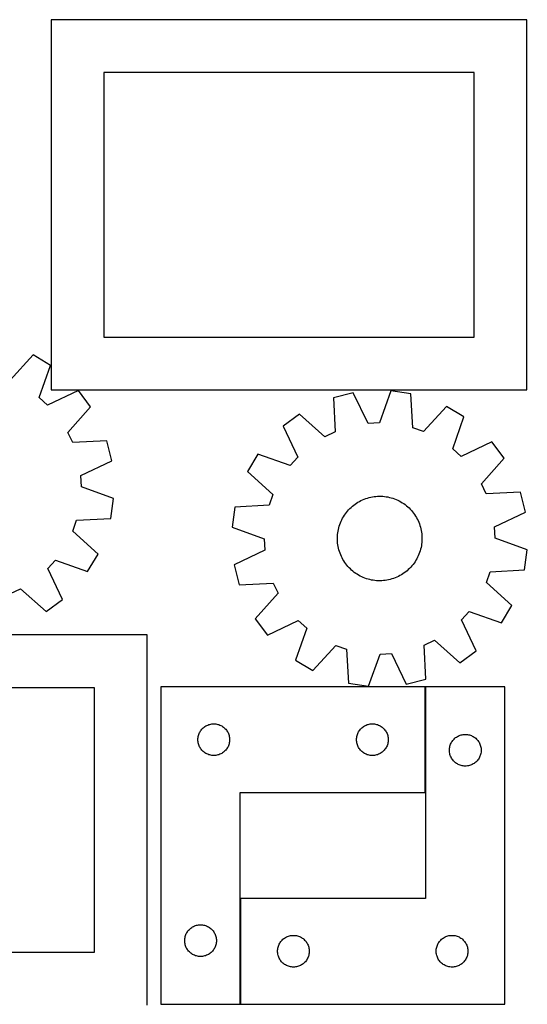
# Model space of a CAD drawing. Header units: millimetres. Extents: x 7 to 1243, y 7 to 1618.
# Tile 6 of 6: x 955 to 1243, y 1059 to 1618. Entities that reach past the tile are written whole.
import ezdxf

# ---------------------------------------------------------------- set-up
doc = ezdxf.new("R2010")
doc.units = ezdxf.units.MM
doc.layers.add('COMMON', color=5, linetype='CONTINUOUS', true_color=0x0000ff)
doc.layers.add('CUT', color=7, linetype='CONTINUOUS', true_color=0x000000)

msp = doc.modelspace()

# ---------------------------------------------------------------- linework, layer by layer
at = {"layer": 'COMMON'}
for p, q in [((1185.685969, 1179.166568), (1185.685969, 1239.166568)), ((1080.685969, 1059.166568), (1080.685969, 1119.166568))]:
    msp.add_line(p, q, dxfattribs=at)
at = {"layer": 'CUT'}
for p, q in [((1243.299314, 1617.528871), (973.299314, 1617.528871)), ((973.299314, 1617.528871), (973.299314, 1407.528871)), ((1243.299314, 1407.528871), (1243.299314, 1617.528871)), ((1213.299314, 1587.528871), (1003.299314, 1587.528871)), ((1003.299314, 1587.528871), (1003.299314, 1437.528871)), ((1213.299314, 1437.528871), (1213.299314, 1587.528871)), ((1003.299314, 1437.528871), (1213.299314, 1437.528871)), ((963.067763, 1427.401436), (950.024041, 1413.073013)), ((972.970222, 1421.483094), (963.067763, 1427.401436)), ((966.528524, 1403.208879), (972.970222, 1421.483094)), ((973.299314, 1407.528871), (1243.299314, 1407.528871)), ((971.298155, 1398.896882), (966.528524, 1403.208879)), ((988.832233, 1407.143003), (971.298155, 1398.896882)), ((995.716061, 1397.885661), (988.832233, 1407.143003)), ((1144.713204, 1405.91422), (1133.531011, 1403.07802)), ((1133.531011, 1403.07802), (1134.472317, 1383.724561)), ((1153.10974, 1388.451671), (1144.713204, 1405.91422)), ((1166.067456, 1407.026664), (1159.530861, 1388.786178)), ((1177.483822, 1405.367731), (1166.067456, 1407.026664)), ((1178.558582, 1386.021225), (1177.483822, 1405.367731)), ((982.771469, 1383.467618), (995.716061, 1397.885661)), ((1197.638292, 1398.223578), (1184.618934, 1383.873012)), ((1207.550793, 1392.32207), (1197.638292, 1398.223578)), ((1114.227969, 1393.878336), (1104.982336, 1386.978789)), ((1128.667985, 1380.95826), (1114.227969, 1393.878336)), ((1201.140154, 1374.036936), (1207.550793, 1392.32207)), ((1104.982336, 1386.978789), (1113.258238, 1369.458747)), ((1159.530861, 1388.786178), (1153.10974, 1388.451671)), ((1184.618934, 1383.873012), (1178.558582, 1386.021225)), ((985.527903, 1377.658595), (982.771469, 1383.467618)), ((1134.472317, 1383.724561), (1128.667985, 1380.95826)), ((1004.882933, 1378.567015), (985.527903, 1377.658595)), ((1007.700129, 1367.38002), (1004.882933, 1378.567015)), ((1205.917104, 1369.73305), (1201.140154, 1374.036936)), ((1223.437146, 1378.008951), (1205.917104, 1369.73305)), ((1230.336693, 1368.763318), (1223.437146, 1378.008951)), ((1090.669217, 1371.092436), (1084.767709, 1361.179935)), ((1108.954351, 1364.681797), (1090.669217, 1371.092436)), ((1113.258238, 1369.458747), (1108.954351, 1364.681797)), ((1217.416617, 1354.323302), (1230.336693, 1368.763318)), ((990.223339, 1359.013166), (1007.700129, 1367.38002)), ((990.546935, 1352.591486), (990.223339, 1359.013166)), ((1084.767709, 1361.179935), (1099.118275, 1348.160577)), ((1008.776289, 1346.023908), (990.546935, 1352.591486)), ((1220.182918, 1348.51897), (1217.416617, 1354.323302)), ((1007.097961, 1334.610378), (1008.776289, 1346.023908)), ((1099.118275, 1348.160577), (1096.970062, 1342.100225)), ((1150.900024, 1345.585133), (1151.817715, 1345.92651)), ((1151.817715, 1345.92651), (1152.748566, 1346.230172)), ((1152.748566, 1346.230172), (1153.691029, 1346.495614)), ((1153.691029, 1346.495614), (1154.643534, 1346.722392)), ((1154.643534, 1346.722392), (1155.604497, 1346.910131)), ((1155.604497, 1346.910131), (1156.572318, 1347.058517)), ((1156.572318, 1347.058517), (1157.545385, 1347.167303)), ((1157.545385, 1347.167303), (1158.522081, 1347.236309)), ((1158.522081, 1347.236309), (1159.500778, 1347.265419)), ((1159.500778, 1347.265419), (1160.479847, 1347.254586)), ((1160.479847, 1347.254586), (1161.457661, 1347.203826)), ((1161.457661, 1347.203826), (1162.43259, 1347.113226)), ((1162.43259, 1347.113226), (1163.403012, 1346.982934)), ((1163.403012, 1346.982934), (1164.367312, 1346.813169)), ((1164.367312, 1346.813169), (1165.323885, 1346.604213)), ((1165.323885, 1346.604213), (1166.27114, 1346.356414)), ((1166.27114, 1346.356414), (1167.207498, 1346.070183)), ((1167.207498, 1346.070183), (1168.131402, 1345.745998)), ((1239.536377, 1349.460276), (1220.182918, 1348.51897)), ((1242.372576, 1338.278083), (1239.536377, 1349.460276)), ((1077.623556, 1341.025465), (1075.964623, 1329.609099)), ((1096.970062, 1342.100225), (1077.623556, 1341.025465)), ((1142.768939, 1340.251695), (1143.475853, 1340.929166)), ((1143.475853, 1340.929166), (1144.209813, 1341.57724)), ((1144.209813, 1341.57724), (1144.969595, 1342.194837)), ((1144.969595, 1342.194837), (1145.753936, 1342.78093)), ((1145.753936, 1342.78093), (1146.56153, 1343.334542)), ((1146.56153, 1343.334542), (1147.391033, 1343.854754)), ((1147.391033, 1343.854754), (1148.241064, 1344.340698)), ((1148.241064, 1344.340698), (1149.110209, 1344.791566)), ((1149.110209, 1344.791566), (1149.997021, 1345.206608)), ((1149.997021, 1345.206608), (1150.900024, 1345.585133)), ((1168.131402, 1345.745998), (1169.041315, 1345.384398)), ((1169.041315, 1345.384398), (1169.935721, 1344.985985)), ((1169.935721, 1344.985985), (1170.813132, 1344.551422)), ((1170.813132, 1344.551422), (1171.672087, 1344.081432)), ((1171.672087, 1344.081432), (1172.511158, 1343.576798)), ((1172.511158, 1343.576798), (1173.328947, 1343.038359)), ((1173.328947, 1343.038359), (1174.124093, 1342.467012)), ((1174.124093, 1342.467012), (1174.895273, 1341.863707)), ((1174.895273, 1341.863707), (1175.641204, 1341.229449)), ((1175.641204, 1341.229449), (1176.360643, 1340.565294)), ((1176.360643, 1340.565294), (1177.052393, 1339.872346)), ((1138.218109, 1333.918286), (1138.670479, 1334.78665)), ((1138.670479, 1334.78665), (1139.157893, 1335.635839)), ((1139.157893, 1335.635839), (1139.679538, 1336.464442)), ((1139.679538, 1336.464442), (1140.234546, 1337.271077)), ((1140.234546, 1337.271077), (1140.821995, 1338.054403)), ((1140.821995, 1338.054403), (1141.440905, 1338.813116)), ((1141.440905, 1338.813116), (1142.090246, 1339.545953)), ((1142.090246, 1339.545953), (1142.768939, 1340.251695)), ((1177.052393, 1339.872346), (1177.715304, 1339.151759)), ((1177.715304, 1339.151759), (1178.348271, 1338.404733)), ((1178.348271, 1338.404733), (1178.950241, 1337.632511)), ((1178.950241, 1337.632511), (1179.520212, 1336.836378)), ((1179.520212, 1336.836378), (1180.057236, 1336.017659)), ((1180.057236, 1336.017659), (1180.560418, 1335.177717)), ((1180.560418, 1335.177717), (1181.028922, 1334.31795)), ((1224.910028, 1329.881547), (1242.372576, 1338.278083)), ((985.591149, 1327.511798), (987.749656, 1333.568491)), ((987.749656, 1333.568491), (1007.097961, 1334.610378)), ((1075.964623, 1329.609099), (1094.205109, 1323.072504)), ((1136.277717, 1328.388308), (1136.506143, 1329.340419)), ((1136.506143, 1329.340419), (1136.773213, 1330.282422)), ((1136.773213, 1330.282422), (1137.078484, 1331.212747)), ((1137.078484, 1331.212747), (1137.421448, 1332.129846)), ((1137.421448, 1332.129846), (1137.801534, 1333.032193)), ((1137.801534, 1333.032193), (1138.218109, 1333.918286)), ((1181.028922, 1334.31795), (1181.461967, 1333.439789)), ((1181.461967, 1333.439789), (1181.858833, 1332.544695)), ((1181.858833, 1332.544695), (1182.218859, 1331.634159)), ((1182.218859, 1331.634159), (1182.541446, 1330.709695)), ((1182.541446, 1330.709695), (1182.826057, 1329.772843)), ((1182.826057, 1329.772843), (1183.072218, 1328.825162)), ((1225.244535, 1323.460426), (1224.910028, 1329.881547)), ((999.919573, 1314.468075), (985.591149, 1327.511798)), ((1135.726291, 1323.532011), (1135.757094, 1324.510656)), ((1135.757094, 1324.510656), (1135.827789, 1325.48723)), ((1135.827789, 1325.48723), (1135.938258, 1326.460108)), ((1135.938258, 1326.460108), (1136.088317, 1327.427671)), ((1136.088317, 1327.427671), (1136.277717, 1328.388308)), ((1183.072218, 1328.825162), (1183.279519, 1327.868229)), ((1183.279519, 1327.868229), (1183.447617, 1326.903636)), ((1183.447617, 1326.903636), (1183.57623, 1325.93299)), ((1183.57623, 1325.93299), (1183.665144, 1324.957906)), ((1183.665144, 1324.957906), (1183.714213, 1323.980007)), ((1183.714213, 1323.980007), (1183.723353, 1323.000919)), ((1094.205109, 1323.072504), (1094.539616, 1316.651383)), ((1135.735431, 1322.552924), (1135.726291, 1323.532011)), ((1135.7845, 1321.575024), (1135.735431, 1322.552924)), ((1135.873414, 1320.59994), (1135.7845, 1321.575024)), ((1136.002027, 1319.629294), (1135.873414, 1320.59994)), ((1136.170125, 1318.664701), (1136.002027, 1319.629294)), ((1136.377426, 1317.707768), (1136.170125, 1318.664701)), ((1183.171927, 1318.144623), (1182.943502, 1317.192511)), ((1183.361327, 1319.105259), (1183.171927, 1318.144623)), ((1183.511386, 1320.072822), (1183.361327, 1319.105259)), ((1183.621855, 1321.0457), (1183.511386, 1320.072822)), ((1183.69255, 1322.022274), (1183.621855, 1321.0457)), ((1183.723353, 1323.000919), (1183.69255, 1322.022274)), ((1243.485021, 1316.923831), (1225.244535, 1323.460426)), ((994.001231, 1304.565616), (999.919573, 1314.468075)), ((1094.539616, 1316.651383), (1077.077068, 1308.254847)), ((1136.623587, 1316.760087), (1136.377426, 1317.707768)), ((1136.908198, 1315.823235), (1136.623587, 1316.760087)), ((1137.230785, 1314.898771), (1136.908198, 1315.823235)), ((1137.590811, 1313.988235), (1137.230785, 1314.898771)), ((1137.987677, 1313.093141), (1137.590811, 1313.988235)), ((1138.420722, 1312.21498), (1137.987677, 1313.093141)), ((1181.231535, 1312.614644), (1180.779165, 1311.74628)), ((1181.64811, 1313.500737), (1181.231535, 1312.614644)), ((1182.028196, 1314.403084), (1181.64811, 1313.500737)), ((1182.37116, 1315.320183), (1182.028196, 1314.403084)), ((1182.676431, 1316.250508), (1182.37116, 1315.320183)), ((1182.943502, 1317.192511), (1182.676431, 1316.250508)), ((1241.826088, 1305.507466), (1243.485021, 1316.923831)), ((971.415019, 1306.237684), (975.727015, 1311.007314)), ((975.727015, 1311.007314), (994.001231, 1304.565616)), ((1077.077068, 1308.254847), (1079.913267, 1297.072654)), ((1138.889226, 1311.355213), (1138.420722, 1312.21498)), ((1139.392408, 1310.515271), (1138.889226, 1311.355213)), ((1139.929432, 1309.696552), (1139.392408, 1310.515271)), ((1140.499403, 1308.900419), (1139.929432, 1309.696552)), ((1141.101374, 1308.128197), (1140.499403, 1308.900419)), ((1141.734341, 1307.381171), (1141.101374, 1308.128197)), ((1142.397251, 1306.660584), (1141.734341, 1307.381171)), ((1177.359398, 1306.986977), (1176.680705, 1306.281235)), ((1178.008739, 1307.719814), (1177.359398, 1306.986977)), ((1178.627649, 1308.478527), (1178.008739, 1307.719814)), ((1179.215098, 1309.261853), (1178.627649, 1308.478527)), ((1179.770106, 1310.068488), (1179.215098, 1309.261853)), ((1180.291751, 1310.897091), (1179.770106, 1310.068488)), ((1180.779165, 1311.74628), (1180.291751, 1310.897091)), ((979.66114, 1288.703605), (971.415019, 1306.237684)), ((1143.089001, 1305.967636), (1142.397251, 1306.660584)), ((1143.80844, 1305.303481), (1143.089001, 1305.967636)), ((1144.554371, 1304.669223), (1143.80844, 1305.303481)), ((1145.325551, 1304.065918), (1144.554371, 1304.669223)), ((1146.120697, 1303.494571), (1145.325551, 1304.065918)), ((1146.938486, 1302.956132), (1146.120697, 1303.494571)), ((1147.777557, 1302.451498), (1146.938486, 1302.956132)), ((1148.636512, 1301.981508), (1147.777557, 1302.451498)), ((1149.513923, 1301.546945), (1148.636512, 1301.981508)), ((1150.408329, 1301.148532), (1149.513923, 1301.546945)), ((1169.452623, 1301.326322), (1168.54962, 1300.947797)), ((1170.339435, 1301.741364), (1169.452623, 1301.326322)), ((1171.20858, 1302.192232), (1170.339435, 1301.741364)), ((1172.058611, 1302.678176), (1171.20858, 1302.192232)), ((1172.888115, 1303.198388), (1172.058611, 1302.678176)), ((1173.695709, 1303.752), (1172.888115, 1303.198388)), ((1174.480049, 1304.338093), (1173.695709, 1303.752)), ((1175.239832, 1304.95569), (1174.480049, 1304.338093)), ((1175.973791, 1305.603764), (1175.239832, 1304.95569)), ((1176.680705, 1306.281235), (1175.973791, 1305.603764)), ((1220.331369, 1298.372353), (1222.479582, 1304.432706)), ((1222.479582, 1304.432706), (1241.826088, 1305.507466)), ((1079.913267, 1297.072654), (1099.266726, 1298.01396)), ((1099.266726, 1298.01396), (1102.033027, 1292.209628)), ((1151.318242, 1300.786932), (1150.408329, 1301.148532)), ((1152.242146, 1300.462747), (1151.318242, 1300.786932)), ((1153.178504, 1300.176516), (1152.242146, 1300.462747)), ((1154.125759, 1299.928717), (1153.178504, 1300.176516)), ((1155.082332, 1299.719761), (1154.125759, 1299.928717)), ((1156.046632, 1299.549996), (1155.082332, 1299.719761)), ((1157.017054, 1299.419704), (1156.046632, 1299.549996)), ((1157.991983, 1299.329104), (1157.017054, 1299.419704)), ((1158.969797, 1299.278344), (1157.991983, 1299.329104)), ((1159.948867, 1299.267511), (1158.969797, 1299.278344)), ((1160.927564, 1299.296621), (1159.948867, 1299.267511)), ((1161.904259, 1299.365627), (1160.927564, 1299.296621)), ((1162.877326, 1299.474413), (1161.904259, 1299.365627)), ((1163.845147, 1299.622799), (1162.877326, 1299.474413)), ((1164.80611, 1299.810538), (1163.845147, 1299.622799)), ((1165.758615, 1300.037317), (1164.80611, 1299.810538)), ((1166.701078, 1300.302758), (1165.758615, 1300.037317)), ((1167.631929, 1300.60642), (1166.701078, 1300.302758)), ((1168.54962, 1300.947797), (1167.631929, 1300.60642)), ((1234.681935, 1285.352995), (1220.331369, 1298.372353)), ((950.176731, 1292.007935), (955.985755, 1294.76437)), ((955.985755, 1294.76437), (970.403797, 1281.819777)), ((1102.033027, 1292.209628), (1089.112951, 1277.769612)), ((970.403797, 1281.819777), (979.66114, 1288.703605)), ((1228.780427, 1275.440494), (1234.681935, 1285.352995)), ((1206.191407, 1277.074183), (1210.495293, 1281.851133)), ((1210.495293, 1281.851133), (1228.780427, 1275.440494)), ((1089.112951, 1277.769612), (1096.012498, 1268.523979)), ((1096.012498, 1268.523979), (1113.53254, 1276.799881)), ((1113.53254, 1276.799881), (1118.30949, 1272.495994)), ((1214.467308, 1259.554141), (1206.191407, 1277.074183)), ((1027.838951, 1268.549142), (757.838951, 1268.549142)), ((1027.838951, 1058.549142), (1027.838951, 1268.549142)), ((1118.30949, 1272.495994), (1111.898851, 1254.21086)), ((1121.811352, 1248.309352), (1134.83071, 1262.659918)), ((1134.83071, 1262.659918), (1140.891063, 1260.511705)), ((1184.977327, 1262.808369), (1190.781659, 1265.57467)), ((1185.918633, 1243.45491), (1184.977327, 1262.808369)), ((1190.781659, 1265.57467), (1205.221675, 1252.654594)), ((1140.891063, 1260.511705), (1141.965823, 1241.165199)), ((1153.382188, 1239.506266), (1159.918783, 1257.746752)), ((1159.918783, 1257.746752), (1166.339904, 1258.081259)), ((1166.339904, 1258.081259), (1174.73644, 1240.618711)), ((1205.221675, 1252.654594), (1214.467308, 1259.554141)), ((1111.898851, 1254.21086), (1121.811352, 1248.309352)), ((1141.965823, 1241.165199), (1153.382188, 1239.506266)), ((1174.73644, 1240.618711), (1185.918633, 1243.45491)), ((997.838951, 1238.549142), (787.838951, 1238.549142)), ((997.838951, 1088.549142), (997.838951, 1238.549142)), ((1035.585967, 1239.166568), (1035.585967, 1059.166568)), ((1185.585967, 1239.166568), (1035.585967, 1239.166568)), ((1185.585967, 1179.166568), (1185.585967, 1239.166568)), ((1230.785969, 1239.166568), (1185.785969, 1239.166568)), ((1185.785969, 1239.166568), (1185.785969, 1119.166568)), ((1230.785969, 1059.166568), (1230.785969, 1239.166568)), ((1061.605369, 1217.238423), (1062.141817, 1217.481484)), ((1062.141817, 1217.481484), (1062.693012, 1217.688939)), ((1062.693012, 1217.688939), (1063.256596, 1217.859901)), ((1063.256596, 1217.859901), (1063.830155, 1217.993636)), ((1063.830155, 1217.993636), (1064.411232, 1218.089572)), ((1064.411232, 1218.089572), (1064.997339, 1218.147298)), ((1064.997339, 1218.147298), (1065.585967, 1218.166568)), ((1065.585967, 1218.166568), (1066.174596, 1218.147298)), ((1066.174596, 1218.147298), (1066.760703, 1218.089572)), ((1066.760703, 1218.089572), (1067.34178, 1217.993636)), ((1067.34178, 1217.993636), (1067.915339, 1217.859901)), ((1067.915339, 1217.859901), (1068.478923, 1217.688939)), ((1068.478923, 1217.688939), (1069.030118, 1217.481484)), ((1069.030118, 1217.481484), (1069.566566, 1217.238423)), ((1151.605369, 1217.238423), (1152.141817, 1217.481484)), ((1152.141817, 1217.481484), (1152.693012, 1217.688939)), ((1152.693012, 1217.688939), (1153.256596, 1217.859901)), ((1153.256596, 1217.859901), (1153.830155, 1217.993636)), ((1153.830155, 1217.993636), (1154.411232, 1218.089572)), ((1154.411232, 1218.089572), (1154.997339, 1218.147298)), ((1154.997339, 1218.147298), (1155.585967, 1218.166568)), ((1155.585967, 1218.166568), (1156.174596, 1218.147298)), ((1156.174596, 1218.147298), (1156.760703, 1218.089572)), ((1156.760703, 1218.089572), (1157.34178, 1217.993636)), ((1157.34178, 1217.993636), (1157.915339, 1217.859901)), ((1157.915339, 1217.859901), (1158.478923, 1217.688939)), ((1158.478923, 1217.688939), (1159.030118, 1217.481484)), ((1159.030118, 1217.481484), (1159.566566, 1217.238423)), ((1056.892635, 1211.49594), (1057.063596, 1212.059523)), ((1057.063596, 1212.059523), (1057.271052, 1212.610719)), ((1057.271052, 1212.610719), (1057.514113, 1213.147166)), ((1057.514113, 1213.147166), (1057.791739, 1213.666568)), ((1057.791739, 1213.666568), (1058.102741, 1214.1667)), ((1058.102741, 1214.1667), (1058.445787, 1214.645421)), ((1058.445787, 1214.645421), (1058.819409, 1215.10068)), ((1058.819409, 1215.10068), (1059.222006, 1215.530529)), ((1059.222006, 1215.530529), (1059.651855, 1215.933126)), ((1059.651855, 1215.933126), (1060.107115, 1216.306748)), ((1060.107115, 1216.306748), (1060.585835, 1216.649795)), ((1060.585835, 1216.649795), (1061.085967, 1216.960797)), ((1061.085967, 1216.960797), (1061.605369, 1217.238423)), ((1069.566566, 1217.238423), (1070.085967, 1216.960797)), ((1070.085967, 1216.960797), (1070.5861, 1216.649795)), ((1070.5861, 1216.649795), (1071.06482, 1216.306748)), ((1071.06482, 1216.306748), (1071.52008, 1215.933126)), ((1071.52008, 1215.933126), (1071.949928, 1215.530529)), ((1071.949928, 1215.530529), (1072.352526, 1215.10068)), ((1072.352526, 1215.10068), (1072.726147, 1214.645421)), ((1072.726147, 1214.645421), (1073.069194, 1214.1667)), ((1073.069194, 1214.1667), (1073.380196, 1213.666568)), ((1073.380196, 1213.666568), (1073.657822, 1213.147166)), ((1073.657822, 1213.147166), (1073.900883, 1212.610719)), ((1073.900883, 1212.610719), (1074.108339, 1212.059523)), ((1074.108339, 1212.059523), (1074.2793, 1211.49594)), ((1146.892635, 1211.49594), (1147.063596, 1212.059523)), ((1147.063596, 1212.059523), (1147.271052, 1212.610719)), ((1147.271052, 1212.610719), (1147.514113, 1213.147166)), ((1147.514113, 1213.147166), (1147.791739, 1213.666568)), ((1147.791739, 1213.666568), (1148.102741, 1214.1667)), ((1148.102741, 1214.1667), (1148.445787, 1214.645421)), ((1148.445787, 1214.645421), (1148.819409, 1215.10068)), ((1148.819409, 1215.10068), (1149.222006, 1215.530529)), ((1149.222006, 1215.530529), (1149.651855, 1215.933126)), ((1149.651855, 1215.933126), (1150.107115, 1216.306748)), ((1150.107115, 1216.306748), (1150.585835, 1216.649795)), ((1150.585835, 1216.649795), (1151.085967, 1216.960797)), ((1151.085967, 1216.960797), (1151.605369, 1217.238423)), ((1159.566566, 1217.238423), (1160.085967, 1216.960797)), ((1160.085967, 1216.960797), (1160.5861, 1216.649795)), ((1160.5861, 1216.649795), (1161.06482, 1216.306748)), ((1161.06482, 1216.306748), (1161.52008, 1215.933126)), ((1161.52008, 1215.933126), (1161.949928, 1215.530529)), ((1161.949928, 1215.530529), (1162.352526, 1215.10068)), ((1162.352526, 1215.10068), (1162.726147, 1214.645421)), ((1162.726147, 1214.645421), (1163.069194, 1214.1667)), ((1163.069194, 1214.1667), (1163.380196, 1213.666568)), ((1163.380196, 1213.666568), (1163.657822, 1213.147166)), ((1163.657822, 1213.147166), (1163.900883, 1212.610719)), ((1163.900883, 1212.610719), (1164.108339, 1212.059523)), ((1164.108339, 1212.059523), (1164.2793, 1211.49594)), ((1205.956598, 1211.859901), (1206.530157, 1211.993636)), ((1206.530157, 1211.993636), (1207.111234, 1212.089572)), ((1207.111234, 1212.089572), (1207.697341, 1212.147298)), ((1207.697341, 1212.147298), (1208.285969, 1212.166568)), ((1208.285969, 1212.166568), (1208.874598, 1212.147298)), ((1208.874598, 1212.147298), (1209.460705, 1212.089572)), ((1209.460705, 1212.089572), (1210.041782, 1211.993636)), ((1210.041782, 1211.993636), (1210.615341, 1211.859901)), ((1056.585967, 1209.166568), (1056.605237, 1209.755196)), ((1056.605237, 1208.57794), (1056.585967, 1209.166568)), ((1056.605237, 1209.755196), (1056.662964, 1210.341304)), ((1056.662964, 1207.991832), (1056.605237, 1208.57794)), ((1056.662964, 1210.341304), (1056.7589, 1210.922381)), ((1056.7589, 1207.410755), (1056.662964, 1207.991832)), ((1056.7589, 1210.922381), (1056.892635, 1211.49594)), ((1056.892635, 1206.837197), (1056.7589, 1207.410755)), ((1057.063596, 1206.273613), (1056.892635, 1206.837197)), ((1074.2793, 1206.837197), (1074.108339, 1206.273613)), ((1074.2793, 1211.49594), (1074.413035, 1210.922381)), ((1074.413035, 1207.410755), (1074.2793, 1206.837197)), ((1074.413035, 1210.922381), (1074.508971, 1210.341304)), ((1074.508971, 1207.991832), (1074.413035, 1207.410755)), ((1074.508971, 1210.341304), (1074.566698, 1209.755196)), ((1074.566698, 1208.57794), (1074.508971, 1207.991832)), ((1074.566698, 1209.755196), (1074.585967, 1209.166568)), ((1074.585967, 1209.166568), (1074.566698, 1208.57794)), ((1146.585967, 1209.166568), (1146.605237, 1209.755196)), ((1146.605237, 1208.57794), (1146.585967, 1209.166568)), ((1146.605237, 1209.755196), (1146.662964, 1210.341304)), ((1146.662964, 1207.991832), (1146.605237, 1208.57794)), ((1146.662964, 1210.341304), (1146.7589, 1210.922381)), ((1146.7589, 1207.410755), (1146.662964, 1207.991832)), ((1146.7589, 1210.922381), (1146.892635, 1211.49594)), ((1146.892635, 1206.837197), (1146.7589, 1207.410755)), ((1147.063596, 1206.273613), (1146.892635, 1206.837197)), ((1164.2793, 1206.837197), (1164.108339, 1206.273613)), ((1164.2793, 1211.49594), (1164.413035, 1210.922381)), ((1164.413035, 1207.410755), (1164.2793, 1206.837197)), ((1164.413035, 1210.922381), (1164.508971, 1210.341304)), ((1164.508971, 1207.991832), (1164.413035, 1207.410755)), ((1164.508971, 1210.341304), (1164.566698, 1209.755196)), ((1164.566698, 1208.57794), (1164.508971, 1207.991832)), ((1164.566698, 1209.755196), (1164.585967, 1209.166568)), ((1164.585967, 1209.166568), (1164.566698, 1208.57794)), ((1199.763598, 1206.059523), (1199.971054, 1206.610719)), ((1199.971054, 1206.610719), (1200.214115, 1207.147166)), ((1200.214115, 1207.147166), (1200.491741, 1207.666568)), ((1200.491741, 1207.666568), (1200.802743, 1208.1667)), ((1200.802743, 1208.1667), (1201.145789, 1208.645421)), ((1201.145789, 1208.645421), (1201.519411, 1209.10068)), ((1201.519411, 1209.10068), (1201.922008, 1209.530529)), ((1201.922008, 1209.530529), (1202.351857, 1209.933126)), ((1202.351857, 1209.933126), (1202.807117, 1210.306748)), ((1202.807117, 1210.306748), (1203.285837, 1210.649795)), ((1203.285837, 1210.649795), (1203.785969, 1210.960797)), ((1203.785969, 1210.960797), (1204.305371, 1211.238423)), ((1204.305371, 1211.238423), (1204.841819, 1211.481484)), ((1204.841819, 1211.481484), (1205.393014, 1211.688939)), ((1205.393014, 1211.688939), (1205.956598, 1211.859901)), ((1210.615341, 1211.859901), (1211.178925, 1211.688939)), ((1211.178925, 1211.688939), (1211.73012, 1211.481484)), ((1211.73012, 1211.481484), (1212.266568, 1211.238423)), ((1212.266568, 1211.238423), (1212.785969, 1210.960797)), ((1212.785969, 1210.960797), (1213.286102, 1210.649795)), ((1213.286102, 1210.649795), (1213.764822, 1210.306748)), ((1213.764822, 1210.306748), (1214.220082, 1209.933126)), ((1214.220082, 1209.933126), (1214.64993, 1209.530529)), ((1214.64993, 1209.530529), (1215.052528, 1209.10068)), ((1215.052528, 1209.10068), (1215.426149, 1208.645421)), ((1215.426149, 1208.645421), (1215.769196, 1208.1667)), ((1215.769196, 1208.1667), (1216.080198, 1207.666568)), ((1216.080198, 1207.666568), (1216.357824, 1207.147166)), ((1216.357824, 1207.147166), (1216.600885, 1206.610719)), ((1216.600885, 1206.610719), (1216.808341, 1206.059523)), ((1057.271052, 1205.722417), (1057.063596, 1206.273613)), ((1057.514113, 1205.18597), (1057.271052, 1205.722417)), ((1057.791739, 1204.666568), (1057.514113, 1205.18597)), ((1058.102741, 1204.166436), (1057.791739, 1204.666568)), ((1058.445787, 1203.687715), (1058.102741, 1204.166436)), ((1058.819409, 1203.232456), (1058.445787, 1203.687715)), ((1059.222006, 1202.802607), (1058.819409, 1203.232456)), ((1059.651855, 1202.40001), (1059.222006, 1202.802607)), ((1060.107115, 1202.026388), (1059.651855, 1202.40001)), ((1060.585835, 1201.683342), (1060.107115, 1202.026388)), ((1061.085967, 1201.372339), (1060.585835, 1201.683342)), ((1061.605369, 1201.094713), (1061.085967, 1201.372339)), ((1062.141817, 1200.851652), (1061.605369, 1201.094713)), ((1062.693012, 1200.644197), (1062.141817, 1200.851652)), ((1069.030118, 1200.851652), (1068.478923, 1200.644197)), ((1069.566566, 1201.094713), (1069.030118, 1200.851652)), ((1070.085967, 1201.372339), (1069.566566, 1201.094713)), ((1070.5861, 1201.683342), (1070.085967, 1201.372339)), ((1071.06482, 1202.026388), (1070.5861, 1201.683342)), ((1071.52008, 1202.40001), (1071.06482, 1202.026388)), ((1071.949928, 1202.802607), (1071.52008, 1202.40001)), ((1072.352526, 1203.232456), (1071.949928, 1202.802607)), ((1072.726147, 1203.687715), (1072.352526, 1203.232456)), ((1073.069194, 1204.166436), (1072.726147, 1203.687715)), ((1073.380196, 1204.666568), (1073.069194, 1204.166436)), ((1073.657822, 1205.18597), (1073.380196, 1204.666568)), ((1073.900883, 1205.722417), (1073.657822, 1205.18597)), ((1074.108339, 1206.273613), (1073.900883, 1205.722417)), ((1147.271052, 1205.722417), (1147.063596, 1206.273613)), ((1147.514113, 1205.18597), (1147.271052, 1205.722417)), ((1147.791739, 1204.666568), (1147.514113, 1205.18597)), ((1148.102741, 1204.166436), (1147.791739, 1204.666568)), ((1148.445787, 1203.687715), (1148.102741, 1204.166436)), ((1148.819409, 1203.232456), (1148.445787, 1203.687715)), ((1149.222006, 1202.802607), (1148.819409, 1203.232456)), ((1149.651855, 1202.40001), (1149.222006, 1202.802607)), ((1150.107115, 1202.026388), (1149.651855, 1202.40001)), ((1150.585835, 1201.683342), (1150.107115, 1202.026388)), ((1151.085967, 1201.372339), (1150.585835, 1201.683342)), ((1151.605369, 1201.094713), (1151.085967, 1201.372339)), ((1152.141817, 1200.851652), (1151.605369, 1201.094713)), ((1152.693012, 1200.644197), (1152.141817, 1200.851652)), ((1159.030118, 1200.851652), (1158.478923, 1200.644197)), ((1159.566566, 1201.094713), (1159.030118, 1200.851652)), ((1160.085967, 1201.372339), (1159.566566, 1201.094713)), ((1160.5861, 1201.683342), (1160.085967, 1201.372339)), ((1161.06482, 1202.026388), (1160.5861, 1201.683342)), ((1161.52008, 1202.40001), (1161.06482, 1202.026388)), ((1161.949928, 1202.802607), (1161.52008, 1202.40001)), ((1162.352526, 1203.232456), (1161.949928, 1202.802607)), ((1162.726147, 1203.687715), (1162.352526, 1203.232456)), ((1163.069194, 1204.166436), (1162.726147, 1203.687715)), ((1163.380196, 1204.666568), (1163.069194, 1204.166436)), ((1163.657822, 1205.18597), (1163.380196, 1204.666568)), ((1163.900883, 1205.722417), (1163.657822, 1205.18597)), ((1164.108339, 1206.273613), (1163.900883, 1205.722417)), ((1199.285969, 1203.166568), (1199.305239, 1203.755196)), ((1199.305239, 1202.57794), (1199.285969, 1203.166568)), ((1199.305239, 1203.755196), (1199.362966, 1204.341304)), ((1199.362966, 1201.991832), (1199.305239, 1202.57794)), ((1199.362966, 1204.341304), (1199.458902, 1204.922381)), ((1199.458902, 1201.410755), (1199.362966, 1201.991832)), ((1199.458902, 1204.922381), (1199.592637, 1205.49594)), ((1199.592637, 1200.837197), (1199.458902, 1201.410755)), ((1199.592637, 1205.49594), (1199.763598, 1206.059523)), ((1199.763598, 1200.273613), (1199.592637, 1200.837197)), ((1216.808341, 1206.059523), (1216.979302, 1205.49594)), ((1216.979302, 1200.837197), (1216.808341, 1200.273613)), ((1216.979302, 1205.49594), (1217.113037, 1204.922381)), ((1217.113037, 1201.410755), (1216.979302, 1200.837197)), ((1217.113037, 1204.922381), (1217.208973, 1204.341304)), ((1217.208973, 1201.991832), (1217.113037, 1201.410755)), ((1217.208973, 1204.341304), (1217.2667, 1203.755196)), ((1217.2667, 1202.57794), (1217.208973, 1201.991832)), ((1217.2667, 1203.755196), (1217.285969, 1203.166568)), ((1217.285969, 1203.166568), (1217.2667, 1202.57794)), ((1063.256596, 1200.473236), (1062.693012, 1200.644197)), ((1063.830155, 1200.339501), (1063.256596, 1200.473236)), ((1064.411232, 1200.243564), (1063.830155, 1200.339501)), ((1064.997339, 1200.185838), (1064.411232, 1200.243564)), ((1065.585967, 1200.166568), (1064.997339, 1200.185838)), ((1066.174596, 1200.185838), (1065.585967, 1200.166568)), ((1066.760703, 1200.243564), (1066.174596, 1200.185838)), ((1067.34178, 1200.339501), (1066.760703, 1200.243564)), ((1067.915339, 1200.473236), (1067.34178, 1200.339501)), ((1068.478923, 1200.644197), (1067.915339, 1200.473236)), ((1153.256596, 1200.473236), (1152.693012, 1200.644197)), ((1153.830155, 1200.339501), (1153.256596, 1200.473236)), ((1154.411232, 1200.243564), (1153.830155, 1200.339501)), ((1154.997339, 1200.185838), (1154.411232, 1200.243564)), ((1155.585967, 1200.166568), (1154.997339, 1200.185838)), ((1156.174596, 1200.185838), (1155.585967, 1200.166568)), ((1156.760703, 1200.243564), (1156.174596, 1200.185838)), ((1157.34178, 1200.339501), (1156.760703, 1200.243564)), ((1157.915339, 1200.473236), (1157.34178, 1200.339501)), ((1158.478923, 1200.644197), (1157.915339, 1200.473236)), ((1199.971054, 1199.722417), (1199.763598, 1200.273613)), ((1200.214115, 1199.18597), (1199.971054, 1199.722417)), ((1200.491741, 1198.666568), (1200.214115, 1199.18597)), ((1200.802743, 1198.166436), (1200.491741, 1198.666568)), ((1201.145789, 1197.687715), (1200.802743, 1198.166436)), ((1201.519411, 1197.232456), (1201.145789, 1197.687715)), ((1201.922008, 1196.802607), (1201.519411, 1197.232456)), ((1202.351857, 1196.40001), (1201.922008, 1196.802607)), ((1202.807117, 1196.026388), (1202.351857, 1196.40001)), ((1203.285837, 1195.683342), (1202.807117, 1196.026388)), ((1203.785969, 1195.372339), (1203.285837, 1195.683342)), ((1204.305371, 1195.094713), (1203.785969, 1195.372339)), ((1212.785969, 1195.372339), (1212.266568, 1195.094713)), ((1213.286102, 1195.683342), (1212.785969, 1195.372339)), ((1213.764822, 1196.026388), (1213.286102, 1195.683342)), ((1214.220082, 1196.40001), (1213.764822, 1196.026388)), ((1214.64993, 1196.802607), (1214.220082, 1196.40001)), ((1215.052528, 1197.232456), (1214.64993, 1196.802607)), ((1215.426149, 1197.687715), (1215.052528, 1197.232456)), ((1215.769196, 1198.166436), (1215.426149, 1197.687715)), ((1216.080198, 1198.666568), (1215.769196, 1198.166436)), ((1216.357824, 1199.18597), (1216.080198, 1198.666568)), ((1216.600885, 1199.722417), (1216.357824, 1199.18597)), ((1216.808341, 1200.273613), (1216.600885, 1199.722417)), ((1204.841819, 1194.851652), (1204.305371, 1195.094713)), ((1205.393014, 1194.644197), (1204.841819, 1194.851652)), ((1205.956598, 1194.473236), (1205.393014, 1194.644197)), ((1206.530157, 1194.339501), (1205.956598, 1194.473236)), ((1207.111234, 1194.243564), (1206.530157, 1194.339501)), ((1207.697341, 1194.185838), (1207.111234, 1194.243564)), ((1208.285969, 1194.166568), (1207.697341, 1194.185838)), ((1208.874598, 1194.185838), (1208.285969, 1194.166568)), ((1209.460705, 1194.243564), (1208.874598, 1194.185838)), ((1210.041782, 1194.339501), (1209.460705, 1194.243564)), ((1210.615341, 1194.473236), (1210.041782, 1194.339501)), ((1211.178925, 1194.644197), (1210.615341, 1194.473236)), ((1211.73012, 1194.851652), (1211.178925, 1194.644197)), ((1212.266568, 1195.094713), (1211.73012, 1194.851652)), ((1080.585967, 1059.166568), (1080.585967, 1179.166568)), ((1080.585967, 1179.166568), (1185.585967, 1179.166568)), ((1185.785969, 1119.166568), (1080.785969, 1119.166568)), ((1080.785969, 1119.166568), (1080.785969, 1059.166568)), ((1050.602741, 1100.1667), (1050.945787, 1100.645421)), ((1050.945787, 1100.645421), (1051.319409, 1101.10068)), ((1051.319409, 1101.10068), (1051.722006, 1101.530529)), ((1051.722006, 1101.530529), (1052.151855, 1101.933126)), ((1052.151855, 1101.933126), (1052.607115, 1102.306748)), ((1052.607115, 1102.306748), (1053.085835, 1102.649795)), ((1053.085835, 1102.649795), (1053.585967, 1102.960797)), ((1053.585967, 1102.960797), (1054.105369, 1103.238423)), ((1054.105369, 1103.238423), (1054.641817, 1103.481484)), ((1054.641817, 1103.481484), (1055.193012, 1103.688939)), ((1055.193012, 1103.688939), (1055.756596, 1103.859901)), ((1055.756596, 1103.859901), (1056.330155, 1103.993636)), ((1056.330155, 1103.993636), (1056.911232, 1104.089572)), ((1056.911232, 1104.089572), (1057.497339, 1104.147298)), ((1057.497339, 1104.147298), (1058.085967, 1104.166568)), ((1058.085967, 1104.166568), (1058.674596, 1104.147298)), ((1058.674596, 1104.147298), (1059.260703, 1104.089572)), ((1059.260703, 1104.089572), (1059.84178, 1103.993636)), ((1059.84178, 1103.993636), (1060.415339, 1103.859901)), ((1060.415339, 1103.859901), (1060.978923, 1103.688939)), ((1060.978923, 1103.688939), (1061.530118, 1103.481484)), ((1061.530118, 1103.481484), (1062.066566, 1103.238423)), ((1062.066566, 1103.238423), (1062.585967, 1102.960797)), ((1062.585967, 1102.960797), (1063.0861, 1102.649795)), ((1063.0861, 1102.649795), (1063.56482, 1102.306748)), ((1063.56482, 1102.306748), (1064.02008, 1101.933126)), ((1064.02008, 1101.933126), (1064.449928, 1101.530529)), ((1064.449928, 1101.530529), (1064.852526, 1101.10068)), ((1064.852526, 1101.10068), (1065.226147, 1100.645421)), ((1065.226147, 1100.645421), (1065.569194, 1100.1667)), ((1049.085967, 1095.166568), (1049.105237, 1095.755196)), ((1049.105237, 1094.57794), (1049.085967, 1095.166568)), ((1049.105237, 1095.755196), (1049.162964, 1096.341304)), ((1049.162964, 1096.341304), (1049.2589, 1096.922381)), ((1049.2589, 1096.922381), (1049.392635, 1097.49594)), ((1049.392635, 1097.49594), (1049.563596, 1098.059523)), ((1049.563596, 1098.059523), (1049.771052, 1098.610719)), ((1049.771052, 1098.610719), (1050.014113, 1099.147166)), ((1050.014113, 1099.147166), (1050.291739, 1099.666568)), ((1050.291739, 1099.666568), (1050.602741, 1100.1667)), ((1065.569194, 1100.1667), (1065.880196, 1099.666568)), ((1065.880196, 1099.666568), (1066.157822, 1099.147166)), ((1066.157822, 1099.147166), (1066.400883, 1098.610719)), ((1066.400883, 1098.610719), (1066.608339, 1098.059523)), ((1066.608339, 1098.059523), (1066.7793, 1097.49594)), ((1066.7793, 1097.49594), (1066.913035, 1096.922381)), ((1066.913035, 1096.922381), (1067.008971, 1096.341304)), ((1067.008971, 1096.341304), (1067.066698, 1095.755196)), ((1067.066698, 1095.755196), (1067.085967, 1095.166568)), ((1067.085967, 1095.166568), (1067.066698, 1094.57794)), ((1103.302743, 1094.1667), (1103.645789, 1094.645421)), ((1103.645789, 1094.645421), (1104.019411, 1095.10068)), ((1104.019411, 1095.10068), (1104.422008, 1095.530529)), ((1104.422008, 1095.530529), (1104.851857, 1095.933126)), ((1104.851857, 1095.933126), (1105.307117, 1096.306748)), ((1105.307117, 1096.306748), (1105.785837, 1096.649795)), ((1105.785837, 1096.649795), (1106.285969, 1096.960797)), ((1106.285969, 1096.960797), (1106.805371, 1097.238423)), ((1106.805371, 1097.238423), (1107.341819, 1097.481484)), ((1107.341819, 1097.481484), (1107.893014, 1097.688939)), ((1107.893014, 1097.688939), (1108.456598, 1097.859901)), ((1108.456598, 1097.859901), (1109.030157, 1097.993636)), ((1109.030157, 1097.993636), (1109.611234, 1098.089572)), ((1109.611234, 1098.089572), (1110.197341, 1098.147298)), ((1110.197341, 1098.147298), (1110.785969, 1098.166568)), ((1110.785969, 1098.166568), (1111.374598, 1098.147298)), ((1111.374598, 1098.147298), (1111.960705, 1098.089572)), ((1111.960705, 1098.089572), (1112.541782, 1097.993636)), ((1112.541782, 1097.993636), (1113.115341, 1097.859901)), ((1113.115341, 1097.859901), (1113.678925, 1097.688939)), ((1113.678925, 1097.688939), (1114.23012, 1097.481484)), ((1114.23012, 1097.481484), (1114.766568, 1097.238423)), ((1114.766568, 1097.238423), (1115.285969, 1096.960797)), ((1115.285969, 1096.960797), (1115.786102, 1096.649795)), ((1115.786102, 1096.649795), (1116.264822, 1096.306748)), ((1116.264822, 1096.306748), (1116.720082, 1095.933126)), ((1116.720082, 1095.933126), (1117.14993, 1095.530529)), ((1117.14993, 1095.530529), (1117.552528, 1095.10068)), ((1117.552528, 1095.10068), (1117.926149, 1094.645421)), ((1117.926149, 1094.645421), (1118.269196, 1094.1667)), ((1193.302743, 1094.1667), (1193.645789, 1094.645421)), ((1193.645789, 1094.645421), (1194.019411, 1095.10068)), ((1194.019411, 1095.10068), (1194.422008, 1095.530529)), ((1194.422008, 1095.530529), (1194.851857, 1095.933126)), ((1194.851857, 1095.933126), (1195.307117, 1096.306748)), ((1195.307117, 1096.306748), (1195.785837, 1096.649795)), ((1195.785837, 1096.649795), (1196.285969, 1096.960797)), ((1196.285969, 1096.960797), (1196.805371, 1097.238423)), ((1196.805371, 1097.238423), (1197.341819, 1097.481484)), ((1197.341819, 1097.481484), (1197.893014, 1097.688939)), ((1197.893014, 1097.688939), (1198.456598, 1097.859901)), ((1198.456598, 1097.859901), (1199.030157, 1097.993636)), ((1199.030157, 1097.993636), (1199.611234, 1098.089572)), ((1199.611234, 1098.089572), (1200.197341, 1098.147298)), ((1200.197341, 1098.147298), (1200.785969, 1098.166568)), ((1200.785969, 1098.166568), (1201.374598, 1098.147298)), ((1201.374598, 1098.147298), (1201.960705, 1098.089572)), ((1201.960705, 1098.089572), (1202.541782, 1097.993636)), ((1202.541782, 1097.993636), (1203.115341, 1097.859901)), ((1203.115341, 1097.859901), (1203.678925, 1097.688939)), ((1203.678925, 1097.688939), (1204.23012, 1097.481484)), ((1204.23012, 1097.481484), (1204.766568, 1097.238423)), ((1204.766568, 1097.238423), (1205.285969, 1096.960797)), ((1205.285969, 1096.960797), (1205.786102, 1096.649795)), ((1205.786102, 1096.649795), (1206.264822, 1096.306748)), ((1206.264822, 1096.306748), (1206.720082, 1095.933126)), ((1206.720082, 1095.933126), (1207.14993, 1095.530529)), ((1207.14993, 1095.530529), (1207.552528, 1095.10068)), ((1207.552528, 1095.10068), (1207.926149, 1094.645421)), ((1207.926149, 1094.645421), (1208.269196, 1094.1667)), ((1049.162964, 1093.991832), (1049.105237, 1094.57794)), ((1049.2589, 1093.410755), (1049.162964, 1093.991832)), ((1049.392635, 1092.837197), (1049.2589, 1093.410755)), ((1049.563596, 1092.273613), (1049.392635, 1092.837197)), ((1049.771052, 1091.722417), (1049.563596, 1092.273613)), ((1050.014113, 1091.18597), (1049.771052, 1091.722417)), ((1050.291739, 1090.666568), (1050.014113, 1091.18597)), ((1050.602741, 1090.166436), (1050.291739, 1090.666568)), ((1050.945787, 1089.687715), (1050.602741, 1090.166436)), ((1051.319409, 1089.232456), (1050.945787, 1089.687715)), ((1051.722006, 1088.802607), (1051.319409, 1089.232456)), ((1064.852526, 1089.232456), (1064.449928, 1088.802607)), ((1065.226147, 1089.687715), (1064.852526, 1089.232456)), ((1065.569194, 1090.166436), (1065.226147, 1089.687715)), ((1065.880196, 1090.666568), (1065.569194, 1090.166436)), ((1066.157822, 1091.18597), (1065.880196, 1090.666568)), ((1066.400883, 1091.722417), (1066.157822, 1091.18597)), ((1066.608339, 1092.273613), (1066.400883, 1091.722417)), ((1066.7793, 1092.837197), (1066.608339, 1092.273613)), ((1066.913035, 1093.410755), (1066.7793, 1092.837197)), ((1067.008971, 1093.991832), (1066.913035, 1093.410755)), ((1067.066698, 1094.57794), (1067.008971, 1093.991832)), ((1101.785969, 1089.166568), (1101.805239, 1089.755196)), ((1101.805239, 1088.57794), (1101.785969, 1089.166568)), ((1101.805239, 1089.755196), (1101.862966, 1090.341304)), ((1101.862966, 1090.341304), (1101.958902, 1090.922381)), ((1101.958902, 1090.922381), (1102.092637, 1091.49594)), ((1102.092637, 1091.49594), (1102.263598, 1092.059523)), ((1102.263598, 1092.059523), (1102.471054, 1092.610719)), ((1102.471054, 1092.610719), (1102.714115, 1093.147166)), ((1102.714115, 1093.147166), (1102.991741, 1093.666568)), ((1102.991741, 1093.666568), (1103.302743, 1094.1667)), ((1118.269196, 1094.1667), (1118.580198, 1093.666568)), ((1118.580198, 1093.666568), (1118.857824, 1093.147166)), ((1118.857824, 1093.147166), (1119.100885, 1092.610719)), ((1119.100885, 1092.610719), (1119.308341, 1092.059523)), ((1119.308341, 1092.059523), (1119.479302, 1091.49594)), ((1119.479302, 1091.49594), (1119.613037, 1090.922381)), ((1119.613037, 1090.922381), (1119.708973, 1090.341304)), ((1119.708973, 1090.341304), (1119.7667, 1089.755196)), ((1119.7667, 1089.755196), (1119.785969, 1089.166568)), ((1119.785969, 1089.166568), (1119.7667, 1088.57794)), ((1191.785969, 1089.166568), (1191.805239, 1089.755196)), ((1191.805239, 1088.57794), (1191.785969, 1089.166568)), ((1191.805239, 1089.755196), (1191.862966, 1090.341304)), ((1191.862966, 1090.341304), (1191.958902, 1090.922381)), ((1191.958902, 1090.922381), (1192.092637, 1091.49594)), ((1192.092637, 1091.49594), (1192.263598, 1092.059523)), ((1192.263598, 1092.059523), (1192.471054, 1092.610719)), ((1192.471054, 1092.610719), (1192.714115, 1093.147166)), ((1192.714115, 1093.147166), (1192.991741, 1093.666568)), ((1192.991741, 1093.666568), (1193.302743, 1094.1667)), ((1208.269196, 1094.1667), (1208.580198, 1093.666568)), ((1208.580198, 1093.666568), (1208.857824, 1093.147166)), ((1208.857824, 1093.147166), (1209.100885, 1092.610719)), ((1209.100885, 1092.610719), (1209.308341, 1092.059523)), ((1209.308341, 1092.059523), (1209.479302, 1091.49594)), ((1209.479302, 1091.49594), (1209.613037, 1090.922381)), ((1209.613037, 1090.922381), (1209.708973, 1090.341304)), ((1209.708973, 1090.341304), (1209.7667, 1089.755196)), ((1209.7667, 1089.755196), (1209.785969, 1089.166568)), ((1209.785969, 1089.166568), (1209.7667, 1088.57794)), ((787.838951, 1088.549142), (997.838951, 1088.549142)), ((1052.151855, 1088.40001), (1051.722006, 1088.802607)), ((1052.607115, 1088.026388), (1052.151855, 1088.40001)), ((1053.085835, 1087.683342), (1052.607115, 1088.026388)), ((1053.585967, 1087.372339), (1053.085835, 1087.683342)), ((1054.105369, 1087.094713), (1053.585967, 1087.372339)), ((1054.641817, 1086.851652), (1054.105369, 1087.094713)), ((1055.193012, 1086.644197), (1054.641817, 1086.851652)), ((1055.756596, 1086.473236), (1055.193012, 1086.644197)), ((1056.330155, 1086.339501), (1055.756596, 1086.473236)), ((1056.911232, 1086.243564), (1056.330155, 1086.339501)), ((1057.497339, 1086.185838), (1056.911232, 1086.243564)), ((1058.085967, 1086.166568), (1057.497339, 1086.185838)), ((1058.674596, 1086.185838), (1058.085967, 1086.166568)), ((1059.260703, 1086.243564), (1058.674596, 1086.185838)), ((1059.84178, 1086.339501), (1059.260703, 1086.243564)), ((1060.415339, 1086.473236), (1059.84178, 1086.339501)), ((1060.978923, 1086.644197), (1060.415339, 1086.473236)), ((1061.530118, 1086.851652), (1060.978923, 1086.644197)), ((1062.066566, 1087.094713), (1061.530118, 1086.851652)), ((1062.585967, 1087.372339), (1062.066566, 1087.094713)), ((1063.0861, 1087.683342), (1062.585967, 1087.372339)), ((1063.56482, 1088.026388), (1063.0861, 1087.683342)), ((1064.02008, 1088.40001), (1063.56482, 1088.026388)), ((1064.449928, 1088.802607), (1064.02008, 1088.40001)), ((1101.862966, 1087.991832), (1101.805239, 1088.57794)), ((1101.958902, 1087.410755), (1101.862966, 1087.991832)), ((1102.092637, 1086.837197), (1101.958902, 1087.410755)), ((1102.263598, 1086.273613), (1102.092637, 1086.837197)), ((1102.471054, 1085.722417), (1102.263598, 1086.273613)), ((1102.714115, 1085.18597), (1102.471054, 1085.722417)), ((1102.991741, 1084.666568), (1102.714115, 1085.18597)), ((1103.302743, 1084.166436), (1102.991741, 1084.666568)), ((1103.645789, 1083.687715), (1103.302743, 1084.166436)), ((1104.019411, 1083.232456), (1103.645789, 1083.687715)), ((1117.926149, 1083.687715), (1117.552528, 1083.232456)), ((1118.269196, 1084.166436), (1117.926149, 1083.687715)), ((1118.580198, 1084.666568), (1118.269196, 1084.166436)), ((1118.857824, 1085.18597), (1118.580198, 1084.666568)), ((1119.100885, 1085.722417), (1118.857824, 1085.18597)), ((1119.308341, 1086.273613), (1119.100885, 1085.722417)), ((1119.479302, 1086.837197), (1119.308341, 1086.273613)), ((1119.613037, 1087.410755), (1119.479302, 1086.837197)), ((1119.708973, 1087.991832), (1119.613037, 1087.410755)), ((1119.7667, 1088.57794), (1119.708973, 1087.991832)), ((1191.862966, 1087.991832), (1191.805239, 1088.57794)), ((1191.958902, 1087.410755), (1191.862966, 1087.991832)), ((1192.092637, 1086.837197), (1191.958902, 1087.410755)), ((1192.263598, 1086.273613), (1192.092637, 1086.837197)), ((1192.471054, 1085.722417), (1192.263598, 1086.273613)), ((1192.714115, 1085.18597), (1192.471054, 1085.722417)), ((1192.991741, 1084.666568), (1192.714115, 1085.18597)), ((1193.302743, 1084.166436), (1192.991741, 1084.666568)), ((1193.645789, 1083.687715), (1193.302743, 1084.166436)), ((1194.019411, 1083.232456), (1193.645789, 1083.687715)), ((1207.926149, 1083.687715), (1207.552528, 1083.232456)), ((1208.269196, 1084.166436), (1207.926149, 1083.687715)), ((1208.580198, 1084.666568), (1208.269196, 1084.166436)), ((1208.857824, 1085.18597), (1208.580198, 1084.666568)), ((1209.100885, 1085.722417), (1208.857824, 1085.18597)), ((1209.308341, 1086.273613), (1209.100885, 1085.722417)), ((1209.479302, 1086.837197), (1209.308341, 1086.273613)), ((1209.613037, 1087.410755), (1209.479302, 1086.837197)), ((1209.708973, 1087.991832), (1209.613037, 1087.410755)), ((1209.7667, 1088.57794), (1209.708973, 1087.991832)), ((1104.422008, 1082.802607), (1104.019411, 1083.232456)), ((1104.851857, 1082.40001), (1104.422008, 1082.802607)), ((1105.307117, 1082.026388), (1104.851857, 1082.40001)), ((1105.785837, 1081.683342), (1105.307117, 1082.026388)), ((1106.285969, 1081.372339), (1105.785837, 1081.683342)), ((1106.805371, 1081.094713), (1106.285969, 1081.372339)), ((1107.341819, 1080.851652), (1106.805371, 1081.094713)), ((1107.893014, 1080.644197), (1107.341819, 1080.851652)), ((1108.456598, 1080.473236), (1107.893014, 1080.644197)), ((1109.030157, 1080.339501), (1108.456598, 1080.473236)), ((1109.611234, 1080.243564), (1109.030157, 1080.339501)), ((1110.197341, 1080.185838), (1109.611234, 1080.243564)), ((1110.785969, 1080.166568), (1110.197341, 1080.185838)), ((1111.374598, 1080.185838), (1110.785969, 1080.166568)), ((1111.960705, 1080.243564), (1111.374598, 1080.185838)), ((1112.541782, 1080.339501), (1111.960705, 1080.243564)), ((1113.115341, 1080.473236), (1112.541782, 1080.339501)), ((1113.678925, 1080.644197), (1113.115341, 1080.473236)), ((1114.23012, 1080.851652), (1113.678925, 1080.644197)), ((1114.766568, 1081.094713), (1114.23012, 1080.851652)), ((1115.285969, 1081.372339), (1114.766568, 1081.094713)), ((1115.786102, 1081.683342), (1115.285969, 1081.372339)), ((1116.264822, 1082.026388), (1115.786102, 1081.683342)), ((1116.720082, 1082.40001), (1116.264822, 1082.026388)), ((1117.14993, 1082.802607), (1116.720082, 1082.40001)), ((1117.552528, 1083.232456), (1117.14993, 1082.802607)), ((1194.422008, 1082.802607), (1194.019411, 1083.232456)), ((1194.851857, 1082.40001), (1194.422008, 1082.802607)), ((1195.307117, 1082.026388), (1194.851857, 1082.40001)), ((1195.785837, 1081.683342), (1195.307117, 1082.026388)), ((1196.285969, 1081.372339), (1195.785837, 1081.683342)), ((1196.805371, 1081.094713), (1196.285969, 1081.372339)), ((1197.341819, 1080.851652), (1196.805371, 1081.094713)), ((1197.893014, 1080.644197), (1197.341819, 1080.851652)), ((1198.456598, 1080.473236), (1197.893014, 1080.644197)), ((1199.030157, 1080.339501), (1198.456598, 1080.473236)), ((1199.611234, 1080.243564), (1199.030157, 1080.339501)), ((1200.197341, 1080.185838), (1199.611234, 1080.243564)), ((1200.785969, 1080.166568), (1200.197341, 1080.185838)), ((1201.374598, 1080.185838), (1200.785969, 1080.166568)), ((1201.960705, 1080.243564), (1201.374598, 1080.185838)), ((1202.541782, 1080.339501), (1201.960705, 1080.243564)), ((1203.115341, 1080.473236), (1202.541782, 1080.339501)), ((1203.678925, 1080.644197), (1203.115341, 1080.473236)), ((1204.23012, 1080.851652), (1203.678925, 1080.644197)), ((1204.766568, 1081.094713), (1204.23012, 1080.851652)), ((1205.285969, 1081.372339), (1204.766568, 1081.094713)), ((1205.786102, 1081.683342), (1205.285969, 1081.372339)), ((1206.264822, 1082.026388), (1205.786102, 1081.683342)), ((1206.720082, 1082.40001), (1206.264822, 1082.026388)), ((1207.14993, 1082.802607), (1206.720082, 1082.40001)), ((1207.552528, 1083.232456), (1207.14993, 1082.802607)), ((1035.585967, 1059.166568), (1080.585967, 1059.166568)), ((1080.785969, 1059.166568), (1230.785969, 1059.166568))]:
    msp.add_line(p, q, dxfattribs=at)

doc.saveas('drawing.dxf')
